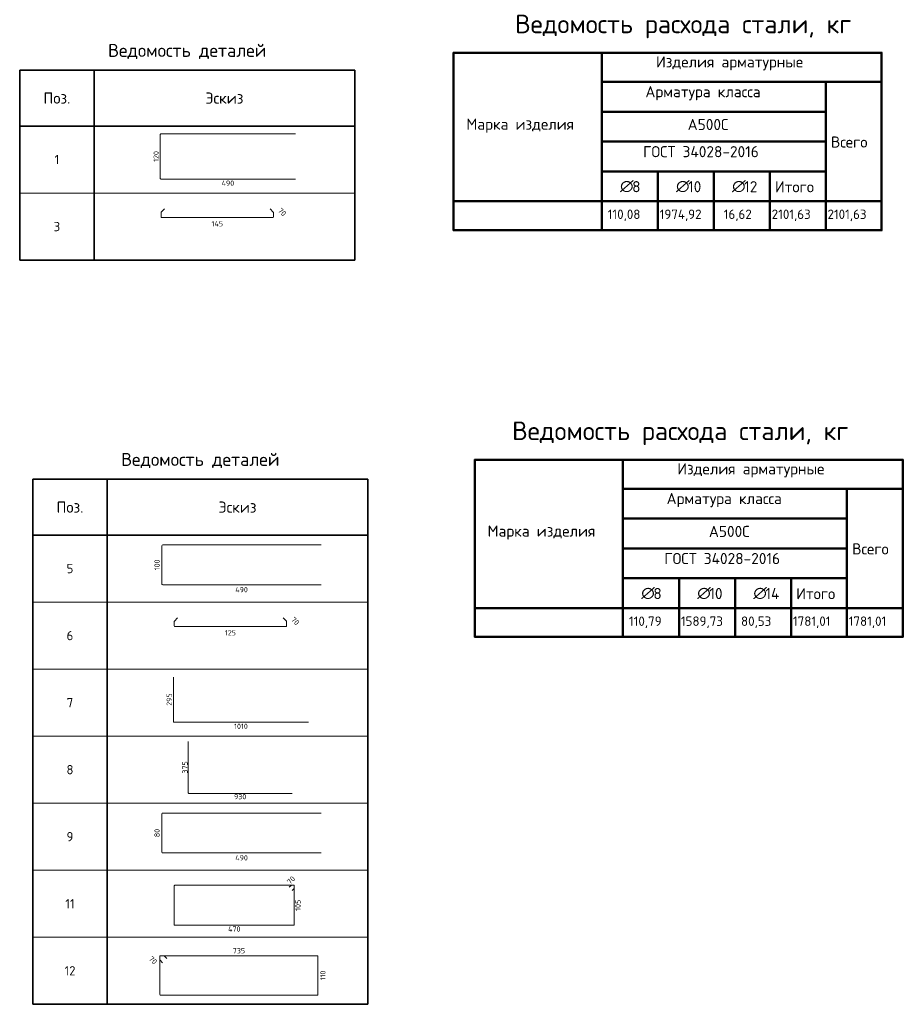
# Model space of a CAD drawing. Header units: millimetres. Extents: x 21019 to 29759, y 58110 to 63490.
# Tile 6 of 6: x 25012 to 29759, y 58110 to 63397. Entities that reach past the tile are written whole.
import ezdxf

# ---------------------------------------------------------------- set-up
doc = ezdxf.new("R2010")
doc.units = ezdxf.units.MM
doc.layers.add('Standard', color=7, linetype='Continuous', lineweight=25)
doc.layers.add('Экспликация_ описание', color=7, linetype='Continuous', lineweight=13)
doc.styles.add('ISOCPEUR', font='ISOCPEUR')

msp = doc.modelspace()

# ---------------------------------------------------------------- linework, layer by layer
at = {"layer": 'Standard', "color": 7, "linetype": 'Continuous', "lineweight": 35, "transparency": 33554687}
for p, q in [((25012, 63126.1), (26812, 63126.1)), ((25012, 62826.1), (25012, 63126.1)), ((25012, 63126.1), (25012, 62466.1)), ((25412, 62826.1), (25412, 63126.1)), ((25412, 63126.1), (25412, 62466.1)), ((26812, 62826.1), (26812, 63126.1)), ((26812, 63126.1), (26812, 62466.1)), ((26812, 62826.1), (25012, 62826.1)), ((25012, 62766.1), (25012, 62106.1)), ((25412, 62766.1), (25412, 62106.1)), ((26812, 62766.1), (26812, 62106.1)), ((25012, 62106.1), (26812, 62106.1)), ((25082.2, 60929.6), (26882.2, 60929.6)), ((25082.2, 60629.6), (25082.2, 60929.6)), ((25082.2, 60929.6), (25082.2, 60269.6)), ((25482.2, 60629.6), (25482.2, 60929.6)), ((25482.2, 60929.6), (25482.2, 60269.6)), ((26882.2, 60629.6), (26882.2, 60929.6)), ((26882.2, 60929.6), (26882.2, 60269.6)), ((26882.2, 60629.6), (25082.2, 60629.6)), ((25082.2, 60569.6), (25082.2, 59909.6)), ((25482.2, 60569.6), (25482.2, 59909.6)), ((26882.2, 60569.6), (26882.2, 59909.6)), ((25082.2, 60209.6), (25082.2, 59549.6)), ((25482.2, 60209.6), (25482.2, 59549.6)), ((26882.2, 60209.6), (26882.2, 59549.6)), ((25082.2, 59849.6), (25082.2, 59189.6)), ((25482.2, 59849.6), (25482.2, 59189.6)), ((26882.2, 59849.6), (26882.2, 59189.6)), ((25082.2, 59489.6), (25082.2, 58829.6)), ((25482.2, 59489.6), (25482.2, 58829.6)), ((26882.2, 59489.6), (26882.2, 58829.6)), ((25082.2, 59129.6), (25082.2, 58469.6)), ((25482.2, 59129.6), (25482.2, 58469.6)), ((26882.2, 59129.6), (26882.2, 58469.6)), ((25082.2, 58769.6), (25082.2, 58109.6)), ((25482.2, 58769.6), (25482.2, 58109.6)), ((26882.2, 58769.6), (26882.2, 58109.6)), ((25082.2, 58109.6), (26882.2, 58109.6))]:
    msp.add_line(p, q, dxfattribs=at)
at = {"layer": 'Standard', "color": 4, "linetype": 'Continuous', "lineweight": 18, "transparency": 33554687}
for p, q in [((25767.2, 62544.9), (25767.2, 62780.3)), ((25770.6, 62783.6), (26493.5, 62783.6)), ((26493.5, 62541.5), (25770.6, 62541.5)), ((25776.3, 60366.6), (25776.3, 60572.5)), ((25780.2, 60576.4), (26631.6, 60576.4)), ((26631.6, 60362.6), (25780.2, 60362.6)), ((25837.5, 59628.4), (25837.5, 59867.1)), ((26563.7, 59625.1), (25840.8, 59625.1)), ((25917.3, 59244.7), (25917.3, 59521.1)), ((26475.2, 59242.1), (25919.9, 59242.1)), ((25776.3, 58926.6), (25776.3, 59132.5)), ((25780.2, 59136.4), (26631.6, 59136.4)), ((26631.6, 58922.6), (25780.2, 58922.6))]:
    msp.add_line(p, q, dxfattribs=at)
at = {"layer": 'Standard', "color": 7, "linetype": 'Continuous', "lineweight": 13, "transparency": 33554687}
for p, q in [((25012, 62466.1), (26812, 62466.1)), ((25012, 62106.1), (26812, 62106.1)), ((25082.2, 60269.6), (26882.2, 60269.6)), ((25082.2, 59909.6), (26882.2, 59909.6)), ((25082.2, 59549.6), (26882.2, 59549.6)), ((25082.2, 59189.6), (26882.2, 59189.6)), ((25082.2, 58829.6), (26882.2, 58829.6)), ((25082.2, 58469.6), (26882.2, 58469.6)), ((25082.2, 58109.6), (26882.2, 58109.6))]:
    msp.add_line(p, q, dxfattribs=at)
at = {"layer": 'Standard', "color": 40, "linetype": 'Continuous', "lineweight": 18, "transparency": 33554687}
for p, q in [((25771.8, 62337.9), (25771.8, 62361.6)), ((25772.8, 62363.9), (25790, 62381.1)), ((26357.2, 62381.1), (26374.4, 62363.9)), ((26375.3, 62361.6), (26375.3, 62337.9)), ((26372.1, 62334.7), (25775, 62334.7)), ((25843, 60167.4), (25860.2, 60184.6)), ((26427.4, 60184.6), (26444.6, 60167.4)), ((25842.1, 60141.4), (25842.1, 60165.2)), ((26442.4, 60138.2), (25845.3, 60138.2)), ((26445.6, 60165.2), (26445.6, 60141.4)), ((25842.4, 58536.3), (25842.4, 58746.4)), ((25844.8, 58748.8), (26485.1, 58748.8)), ((26459.5, 58738), (26469.7, 58748.2)), ((26471, 58748.8), (26485.1, 58748.8)), ((26487, 58746.9), (26487, 58536.3)), ((26487, 58746.9), (26487, 58732.8)), ((26486.4, 58731.5), (26476.2, 58721.3)), ((26484.6, 58533.9), (25844.8, 58533.9)), ((25765.5, 58348.8), (25765.5, 58367.8)), ((25765.5, 58161.5), (25765.5, 58367.8)), ((25780, 58333.2), (25766.3, 58347)), ((25768.1, 58370.4), (26610.7, 58370.4)), ((25768.1, 58370.4), (25787.1, 58370.4)), ((25788.9, 58369.6), (25802.7, 58355.8)), ((26613.9, 58367.2), (26613.9, 58161.5)), ((26610.7, 58158.3), (25768.7, 58158.3))]:
    msp.add_line(p, q, dxfattribs=at)
at = {"layer": 'Standard', "color": 4, "linetype": 'Continuous', "lineweight": 18, "transparency": 33554687}
for centre, radius, start, end in [((25770.6, 62780.3), 3.34, 90, 180), ((25770.6, 62544.9), 3.34, 180, 270), ((25780.2, 60572.5), 3.94, 90, 180), ((25780.2, 60366.6), 3.94, 180, 270), ((25840.8, 59628.4), 3.34, 180, 270), ((25919.9, 59244.7), 2.57, 180, 270), ((25780.2, 59132.5), 3.94, 90, 180), ((25780.2, 58926.6), 3.94, 180, 270)]:
    msp.add_arc(centre, radius, start, end, dxfattribs=at)
at = {"layer": 'Standard', "color": 40, "linetype": 'Continuous', "lineweight": 18, "transparency": 33554687}
for centre, radius, start, end in [((25775, 62361.6), 3.2, 135, 180), ((26372.1, 62361.6), 3.2, 0, 45), ((25775, 62337.9), 3.2, 180, 270), ((26372.1, 62337.9), 3.2, 270, 0), ((25845.3, 60165.2), 3.2, 135, 180), ((25845.3, 60141.4), 3.2, 180, 270), ((26442.4, 60141.4), 3.2, 270, 0), ((26442.4, 60165.2), 3.2, 0, 45), ((25844.8, 58746.4), 2.37, 90, 180), ((26471, 58746.9), 1.9, 90, 135), ((26485.1, 58746.9), 1.9, 0, 90), ((26485.1, 58746.9), 1.9, 0, 90), ((26485.1, 58732.8), 1.9, 315, 0), ((25844.8, 58536.3), 2.37, 180, 270), ((26484.6, 58536.3), 2.37, 270, 0), ((25768.1, 58367.8), 2.56, 90, 180), ((25768.1, 58367.8), 2.56, 90, 180), ((25768.1, 58348.8), 2.56, 180, 225), ((25787.1, 58367.8), 2.56, 45, 90), ((26610.7, 58367.2), 3.2, 0, 90), ((25768.7, 58161.5), 3.2, 180, 270), ((26610.7, 58161.5), 3.2, 270, 0)]:
    msp.add_arc(centre, radius, start, end, dxfattribs=at)
at = {"layer": 'Экспликация_ описание', "color": 7, "linetype": 'Continuous', "lineweight": 50, "transparency": 33554687}
for p, q in [((27341.3, 63218.3), (29644.5, 63218.3)), ((27343.1, 63220.1), (27343.1, 62265.4)), ((28138.7, 63222.7), (28138.7, 63060.1)), ((28138.7, 63222.7), (28138.7, 62420.1)), ((29641.9, 63220.1), (29641.9, 62265.4)), ((28136.1, 63062.7), (29342.8, 63062.7)), ((28136.1, 63062.7), (29639.2, 63062.7)), ((28138.7, 63065.4), (28138.7, 62900.1)), ((29339.2, 63062.7), (29639.2, 63062.7)), ((29341.9, 63065.4), (29341.9, 62420.1)), ((28136.1, 62902.7), (29342.8, 62902.7)), ((28136.1, 62582.7), (28440.6, 62582.7)), ((28138.7, 62585.4), (28138.7, 62420.1)), ((28437.1, 62582.7), (28741.7, 62582.7)), ((28439.8, 62585.4), (28439.8, 62420.1)), ((28738.2, 62582.7), (29042.8, 62582.7)), ((28740.8, 62585.4), (28740.8, 62420.1)), ((28141.3, 62422.7), (27338.7, 62422.7)), ((28136.1, 62422.7), (28439.8, 62422.7)), ((28136.1, 62422.7), (28440.6, 62422.7)), ((28138.7, 62425.4), (28138.7, 62262.7)), ((28138.7, 62423.6), (28138.7, 62262.7)), ((28437.1, 62422.7), (28740.8, 62422.7)), ((28437.1, 62422.7), (28741.7, 62422.7)), ((28439.8, 62425.4), (28439.8, 62262.7)), ((28738.2, 62422.7), (29041.9, 62422.7)), ((28738.2, 62422.7), (29042.8, 62422.7)), ((28740.8, 62425.4), (28740.8, 62262.7)), ((29039.2, 62422.7), (29341.9, 62422.7)), ((29041.9, 62425.4), (29041.9, 62262.7)), ((29339.2, 62422.7), (29641.9, 62422.7)), ((29339.2, 62422.7), (29639.2, 62422.7)), ((29341.9, 62425.4), (29341.9, 62262.7)), ((27341.3, 62267.2), (29644.5, 62267.2)), ((27455.4, 61033.3), (29758.6, 61033.3)), ((27457.2, 61035.1), (27457.2, 60080.4)), ((28252.8, 61037.7), (28252.8, 60875.1)), ((28252.8, 61037.7), (28252.8, 60235.1)), ((29755.9, 61035.1), (29755.9, 60080.4)), ((28250.1, 60877.7), (29456.8, 60877.7)), ((28250.1, 60877.7), (29753.3, 60877.7)), ((28252.8, 60880.4), (28252.8, 60715.1)), ((29453.3, 60877.7), (29753.3, 60877.7)), ((29455.9, 60880.4), (29455.9, 60235.1)), ((28250.1, 60717.7), (29456.8, 60717.7)), ((28250.1, 60397.7), (28554.7, 60397.7)), ((28252.8, 60400.4), (28252.8, 60235.1)), ((28551.2, 60397.7), (28855.7, 60397.7)), ((28553.8, 60400.4), (28553.8, 60235.1)), ((28852.2, 60397.7), (29156.8, 60397.7)), ((28854.9, 60400.4), (28854.9, 60235.1)), ((28255.4, 60237.7), (27452.7, 60237.7)), ((28250.1, 60237.7), (28553.8, 60237.7)), ((28250.1, 60237.7), (28554.7, 60237.7)), ((28252.8, 60240.4), (28252.8, 60077.7)), ((28252.8, 60238.6), (28252.8, 60077.7)), ((28551.2, 60237.7), (28854.9, 60237.7)), ((28551.2, 60237.7), (28855.7, 60237.7)), ((28553.8, 60240.4), (28553.8, 60077.7)), ((28852.2, 60237.7), (29155.9, 60237.7)), ((28852.2, 60237.7), (29156.8, 60237.7)), ((28854.9, 60240.4), (28854.9, 60077.7)), ((29153.3, 60237.7), (29455.9, 60237.7)), ((29155.9, 60240.4), (29155.9, 60077.7)), ((29453.3, 60237.7), (29755.9, 60237.7)), ((29453.3, 60237.7), (29753.3, 60237.7)), ((29455.9, 60240.4), (29455.9, 60077.7)), ((27455.4, 60082.1), (29758.6, 60082.1))]:
    msp.add_line(p, q, dxfattribs=at)
at = {"layer": 'Экспликация_ описание', "color": 7, "linetype": 'Continuous', "lineweight": 25, "transparency": 33554687}
for p, q in [((29639.2, 63222.7), (29639.2, 63060.1)), ((29639.2, 63065.4), (29639.2, 62420.1)), ((29753.3, 61037.7), (29753.3, 60875.1)), ((29753.3, 60880.4), (29753.3, 60235.1))]:
    msp.add_line(p, q, dxfattribs=at)
at = {"layer": 'Экспликация_ описание', "color": 7, "linetype": 'Continuous', "lineweight": 35, "transparency": 33554687}
for p, q in [((29341.9, 63065.4), (29341.9, 62900.1)), ((28439.8, 62585.4), (28439.8, 62420.1)), ((28740.8, 62585.4), (28740.8, 62420.1)), ((29041.9, 62585.4), (29041.9, 62420.1)), ((28141.3, 62422.7), (27338.7, 62422.7)), ((29455.9, 60880.4), (29455.9, 60715.1)), ((28553.8, 60400.4), (28553.8, 60235.1)), ((28854.9, 60400.4), (28854.9, 60235.1)), ((29155.9, 60400.4), (29155.9, 60235.1)), ((28255.4, 60237.7), (27452.7, 60237.7))]:
    msp.add_line(p, q, dxfattribs=at)
at = {"layer": 'Экспликация_ описание', "color": 7, "linetype": 'Continuous', "lineweight": 50, "transparency": 33554687}
for points in [[(28138.7, 62902.7), (28138.7, 62742.7), (29341.9, 62742.7), (29341.9, 62902.7), (28138.7, 62902.7)], [(28138.7, 62742.7), (28138.7, 62582.7), (29341.9, 62582.7), (29341.9, 62742.7), (28138.7, 62742.7)], [(29041.9, 62582.7), (29041.9, 62422.7), (29341.9, 62422.7), (29341.9, 62582.7), (29041.9, 62582.7)], [(28252.8, 60717.7), (28252.8, 60557.7), (29455.9, 60557.7), (29455.9, 60717.7), (28252.8, 60717.7)], [(28252.8, 60557.7), (28252.8, 60397.7), (29455.9, 60397.7), (29455.9, 60557.7), (28252.8, 60557.7)], [(29155.9, 60397.7), (29155.9, 60237.7), (29455.9, 60237.7), (29455.9, 60397.7), (29155.9, 60397.7)]]:
    msp.add_lwpolyline(points, close=True, dxfattribs=at)

# ---------------------------------------------------------------- texts
at = {"layer": 'Standard', "color": 7, "linetype": 'Continuous', "lineweight": 35, "transparency": 33554687, "style": 'ISOCPEUR'}
for s, insert, char_height, width, attachment_point in [('\\A1;{\\fISOCPEUR|i0|b0;\\H70.000000;\\W1.000000;\\C7;Ведомость деталей}\\P', (25912, 63186.1), 14, 902.444, 8), ('\\A1;{\\fISOCPEUR|i0|b0;\\H60.000000;\\W1.000000;\\C7;Поз.}\\P', (25212, 62976.1), 12, 174.736, 5), ('\\A1;{\\fISOCPEUR|i0|b0;\\H60.000000;\\W1.000000;\\C7;Эскиз}\\P', (26112, 62976.1), 12, 235.356, 5), ('\\A1;{\\fISOCPEUR|i0|b0;\\H50.000000;\\W1.000000;\\C7;1}\\P', (25212, 62646.1), 10, 38.889, 5), ('\\A1;{\\fISOCPEUR|i0|b0;\\H50.000000;\\W1.000000;\\C7;3}\\P', (25212, 62286.1), 10, 54.444, 5), ('\\A1;{\\fISOCPEUR|i0|b0;\\H70.000000;\\W1.000000;\\C7;Ведомость деталей}\\P', (25982.2, 60989.6), 14, 902.444, 8), ('\\A1;{\\fISOCPEUR|i0|b0;\\H60.000000;\\W1.000000;\\C7;Поз.}\\P', (25282.2, 60779.6), 12, 174.736, 5), ('\\A1;{\\fISOCPEUR|i0|b0;\\H60.000000;\\W1.000000;\\C7;Эскиз}\\P', (26182.2, 60779.6), 12, 235.356, 5), ('\\A1;{\\fISOCPEUR|i0|b0;\\H50.000000;\\W1.000000;\\C7;5}\\P', (25282.2, 60449.6), 10, 54.444, 5), ('\\A1;{\\fISOCPEUR|i0|b0;\\H50.000000;\\W1.000000;\\C7;6}\\P', (25282.2, 60089.6), 10, 54.444, 5), ('\\A1;{\\fISOCPEUR|i0|b0;\\H50.000000;\\W1.000000;\\C7;7}\\P', (25282.2, 59729.6), 10, 54.444, 5), ('\\A1;{\\fISOCPEUR|i0|b0;\\H50.000000;\\W1.000000;\\C7;8}\\P', (25282.2, 59369.6), 10, 54.444, 5), ('\\A1;{\\fISOCPEUR|i0|b0;\\H50.000000;\\W1.000000;\\C7;9}\\P', (25282.2, 59009.6), 10, 54.444, 5), ('\\A1;{\\fISOCPEUR|i0|b0;\\H50.000000;\\W1.000000;\\C7;11}\\P', (25282.2, 58649.6), 10, 65.625, 5), ('\\A1;{\\fISOCPEUR|i0|b0;\\H50.000000;\\W1.000000;\\C7;12}\\P', (25282.2, 58289.6), 10, 78.75, 5)]:
    msp.add_mtext(s, dxfattribs=dict(at, insert=insert, char_height=char_height, width=width, attachment_point=attachment_point))
at = {"layer": 'Standard', "color": 7, "linetype": 'Continuous', "lineweight": 25, "transparency": 33554687, "char_height": 28, "attachment_point": 5, "style": 'ISOCPEUR'}
for s, insert, width, rotation in [('\\A1;{\\fISOCPEUR|i0|b0;\\H28.000000;\\W1.000000;\\C7;120}\\P', (25744.8, 62662.6), 64.765, 90), ('\\A1;{\\fISOCPEUR|i0|b0;\\H28.000000;\\W1.000000;\\C7;70}\\P', (26421.7, 62364.1), 51.45, 315), ('\\A1;{\\fISOCPEUR|i0|b0;\\H28.000000;\\W1.000000;\\C7;100}\\P', (25749.8, 60469.5), 64.765, 90), ('\\A1;{\\fISOCPEUR|i0|b0;\\H28.000000;\\W1.000000;\\C7;70}\\P', (26492, 60167.6), 51.45, 315), ('\\A1;{\\fISOCPEUR|i0|b0;\\H28.000000;\\W1.000000;\\C7;295}\\P', (25815, 59746.1), 71.583, 90), ('\\A1;{\\fISOCPEUR|i0|b0;\\H28.000000;\\W1.000000;\\C7;375}\\P', (25900, 59381.6), 71.583, 90), ('\\A1;{\\fISOCPEUR|i0|b0;\\H28.000000;\\W1.000000;\\C7;80}\\P', (25749.8, 59029.5), 51.45, 90), ('\\A1;{\\fISOCPEUR|i0|b0;\\H28.000000;\\W1.000000;\\C7;70}\\P', (26469.5, 58776.3), 51.45, 45), ('\\A1;{\\fISOCPEUR|i0|b0;\\H28.000000;\\W1.000000;\\C7;105}\\P', (26506.9, 58641.3), 64.765, 90), ('\\A1;{\\fISOCPEUR|i0|b0;\\H28.000000;\\W1.000000;\\C7;70}\\P', (25728.4, 58346.8), 51.45, 315), ('\\A1;{\\fISOCPEUR|i0|b0;\\H28.000000;\\W1.000000;\\C7;110}\\P', (26640.8, 58264.3), 57.948, 90)]:
    msp.add_mtext(s, dxfattribs=dict(at, insert=insert, width=width, rotation=rotation))
for s, insert, width in [('\\A1;{\\fISOCPEUR|i0|b0;\\H28.000000;\\W1.000000;\\C7;490}\\P', (26130.4, 62519.1), 74.433), ('\\A1;{\\fISOCPEUR|i0|b0;\\H28.000000;\\W1.000000;\\C7;145}\\P', (26073.6, 62301.1), 67.667), ('\\A1;{\\fISOCPEUR|i0|b0;\\H28.000000;\\W1.000000;\\C7;490}\\P', (26203.9, 60336.2), 74.433), ('\\A1;{\\fISOCPEUR|i0|b0;\\H28.000000;\\W1.000000;\\C7;125}\\P', (26143.8, 60104.6), 64.765), ('\\A1;{\\fISOCPEUR|i0|b0;\\H28.000000;\\W1.000000;\\C7;1010}\\P', (26200.6, 59602.6), 78.4), ('\\A1;{\\fISOCPEUR|i0|b0;\\H28.000000;\\W1.000000;\\C7;930}\\P', (26196.2, 59224.9), 71.583), ('\\A1;{\\fISOCPEUR|i0|b0;\\H28.000000;\\W1.000000;\\C7;490}\\P', (26203.9, 58896.2), 74.433), ('\\A1;{\\fISOCPEUR|i0|b0;\\H28.000000;\\W1.000000;\\C7;470}\\P', (26164.7, 58514), 74.433), ('\\A1;{\\fISOCPEUR|i0|b0;\\H28.000000;\\W1.000000;\\C7;735}\\P', (26189.7, 58397.3), 71.583)]:
    msp.add_mtext(s, dxfattribs=dict(at, insert=insert, width=width))
at = {"layer": 'Экспликация_ описание', "color": 7, "linetype": 'Continuous', "lineweight": 35, "transparency": 33554687, "attachment_point": 7, "style": 'ISOCPEUR'}
for s, insert, char_height, width in [('\\A1;{\\fISOCPEUR|i0|b0;\\H99.815424;\\W1.000000;\\C7;Ведомость расхода стали, кг}\\P', (27673, 63297.2), 99.815, 1930.904), ('\\A1;{\\fISOCPEUR|i0|b0;\\H59.795367;\\W1.000000;\\C7;Изделия арматурные}\\P', (28430.4, 63124.2), 59.795, 815.759), ('\\A1;{\\fISOCPEUR|i0|b0;\\H59.795367;\\W1.000000;\\C7;Арматура класса}\\P', (28373, 62964.2), 59.795, 693.097), ('\\A1;{\\fISOCPEUR|i0|b0;\\H59.795367;\\W1.000000;\\C7;Марка изделия}\\P', (27411.3, 62789.9), 59.795, 588.358), ('\\A1;{\\fISOCPEUR|i0|b0;\\H59.795367;\\W1.000000;\\C7;ГОСТ 34028-2016}\\P', (28360.8, 62658.4), 59.795, 656.652), ('\\A1;{\\fISOCPEUR|i0|b0;\\H59.795367;\\W1.000000;\\C7;А500С}\\P', (28600.1, 62804.1), 59.795, 249.607), ('\\A1;{\\fISOCPEUR|i0|b0;\\H59.795367;\\W1.000000;\\C7;Всего}\\P', (29369.7, 62710.2), 59.795, 237.565), ('\\A1;{\\fISOCPEUR|i0|b0;\\H59.795367;\\W1.000000;\\C7;∅}\\P', (28236.8, 62470.4), 59.795, 78.278), ('\\A1;{\\fISOCPEUR|i0|b0;\\H59.795367;\\W1.000000;\\C7; 8}\\P', (28263.8, 62470.4), 59.795, 103.645), ('\\A1;{\\fISOCPEUR|i0|b0;\\H59.795367;\\W1.000000;\\C7;∅}\\P', (28537.6, 62470.4), 59.795, 78.278), ('\\A1;{\\fISOCPEUR|i0|b0;\\H59.795367;\\W1.000000;\\C7; 10}\\P', (28564.5, 62470.4), 59.795, 132.093), ('\\A1;{\\fISOCPEUR|i0|b0;\\H59.795367;\\W1.000000;\\C7;∅}\\P', (28838.8, 62470.4), 59.795, 78.278), ('\\A1;{\\fISOCPEUR|i0|b0;\\H59.795367;\\W1.000000;\\C7; 12}\\P', (28865.7, 62470.4), 59.795, 132.093), ('\\A1;{\\fISOCPEUR|i0|b0;\\H59.795367;\\W1.000000;\\C7;Итого}\\P', (29068.9, 62469.9), 59.795, 255.625), ('\\A1;{\\fISOCPEUR|i0|b0;\\H50.595367;\\W1.000000;\\C7;110,08}\\P', (28170.8, 62315), 50.595, 196.104), ('\\A1;{\\fISOCPEUR|i0|b0;\\H50.595367;\\W1.000000;\\C7;1974,92}\\P', (28449.7, 62315), 50.595, 248.361), ('\\A1;{\\fISOCPEUR|i0|b0;\\H50.595367;\\W1.000000;\\C7;16,62}\\P', (28794.1, 62315), 50.595, 171.533), ('\\A1;{\\fISOCPEUR|i0|b0;\\H50.595367;\\W1.000000;\\C7;2101,63}\\P', (29051.7, 62315), 50.595, 232.073), ('\\A1;{\\fISOCPEUR|i0|b0;\\H50.595367;\\W1.000000;\\C7;2101,63}\\P', (29351.4, 62315), 50.595, 232.073), ('\\A1;{\\fISOCPEUR|i0|b0;\\H99.815424;\\W1.000000;\\C7;Ведомость расхода стали, кг}\\P', (27657.1, 61112.2), 99.815, 1930.904), ('\\A1;{\\fISOCPEUR|i0|b0;\\H59.795367;\\W1.000000;\\C7;Изделия арматурные}\\P', (28544.4, 60939.2), 59.795, 815.759), ('\\A1;{\\fISOCPEUR|i0|b0;\\H59.795367;\\W1.000000;\\C7;Арматура класса}\\P', (28487, 60779.2), 59.795, 693.097), ('\\A1;{\\fISOCPEUR|i0|b0;\\H59.795367;\\W1.000000;\\C7;Марка изделия}\\P', (27525.4, 60604.9), 59.795, 588.358), ('\\A1;{\\fISOCPEUR|i0|b0;\\H59.795367;\\W1.000000;\\C7;А500С}\\P', (28714.1, 60619.1), 59.795, 249.607), ('\\A1;{\\fISOCPEUR|i0|b0;\\H59.795367;\\W1.000000;\\C7;ГОСТ 34028-2016}\\P', (28474.8, 60473.4), 59.795, 656.652), ('\\A1;{\\fISOCPEUR|i0|b0;\\H59.795367;\\W1.000000;\\C7;Всего}\\P', (29483.7, 60525.2), 59.795, 237.565), ('\\A1;{\\fISOCPEUR|i0|b0;\\H59.795367;\\W1.000000;\\C7;∅}\\P', (28350.9, 60285.4), 59.795, 78.278), ('\\A1;{\\fISOCPEUR|i0|b0;\\H59.795367;\\W1.000000;\\C7; 8}\\P', (28377.8, 60285.4), 59.795, 103.645), ('\\A1;{\\fISOCPEUR|i0|b0;\\H59.795367;\\W1.000000;\\C7;∅}\\P', (28651.6, 60285.4), 59.795, 78.278), ('\\A1;{\\fISOCPEUR|i0|b0;\\H59.795367;\\W1.000000;\\C7; 10}\\P', (28678.6, 60285.4), 59.795, 132.093), ('\\A1;{\\fISOCPEUR|i0|b0;\\H59.795367;\\W1.000000;\\C7;∅}\\P', (28952.9, 60285.4), 59.795, 78.278), ('\\A1;{\\fISOCPEUR|i0|b0;\\H59.795367;\\W1.000000;\\C7; 14}\\P', (28979.8, 60285.4), 59.795, 138.309), ('\\A1;{\\fISOCPEUR|i0|b0;\\H59.795367;\\W1.000000;\\C7;Итого}\\P', (29183, 60284.9), 59.795, 255.625), ('\\A1;{\\fISOCPEUR|i0|b0;\\H50.595367;\\W1.000000;\\C7;110,79}\\P', (28284.9, 60129.9), 50.595, 196.104), ('\\A1;{\\fISOCPEUR|i0|b0;\\H50.595367;\\W1.000000;\\C7;1589,73}\\P', (28563.7, 60129.9), 50.595, 243.257), ('\\A1;{\\fISOCPEUR|i0|b0;\\H50.595367;\\W1.000000;\\C7;80,53}\\P', (28886.8, 60129.9), 50.595, 183.163), ('\\A1;{\\fISOCPEUR|i0|b0;\\H50.595367;\\W1.000000;\\C7;1781,01}\\P', (29165.7, 60129.9), 50.595, 220.889), ('\\A1;{\\fISOCPEUR|i0|b0;\\H50.595367;\\W1.000000;\\C7;1781,01}\\P', (29465.4, 60129.9), 50.595, 220.889)]:
    msp.add_mtext(s, dxfattribs=dict(at, insert=insert, char_height=char_height, width=width))

doc.saveas('drawing.dxf')
